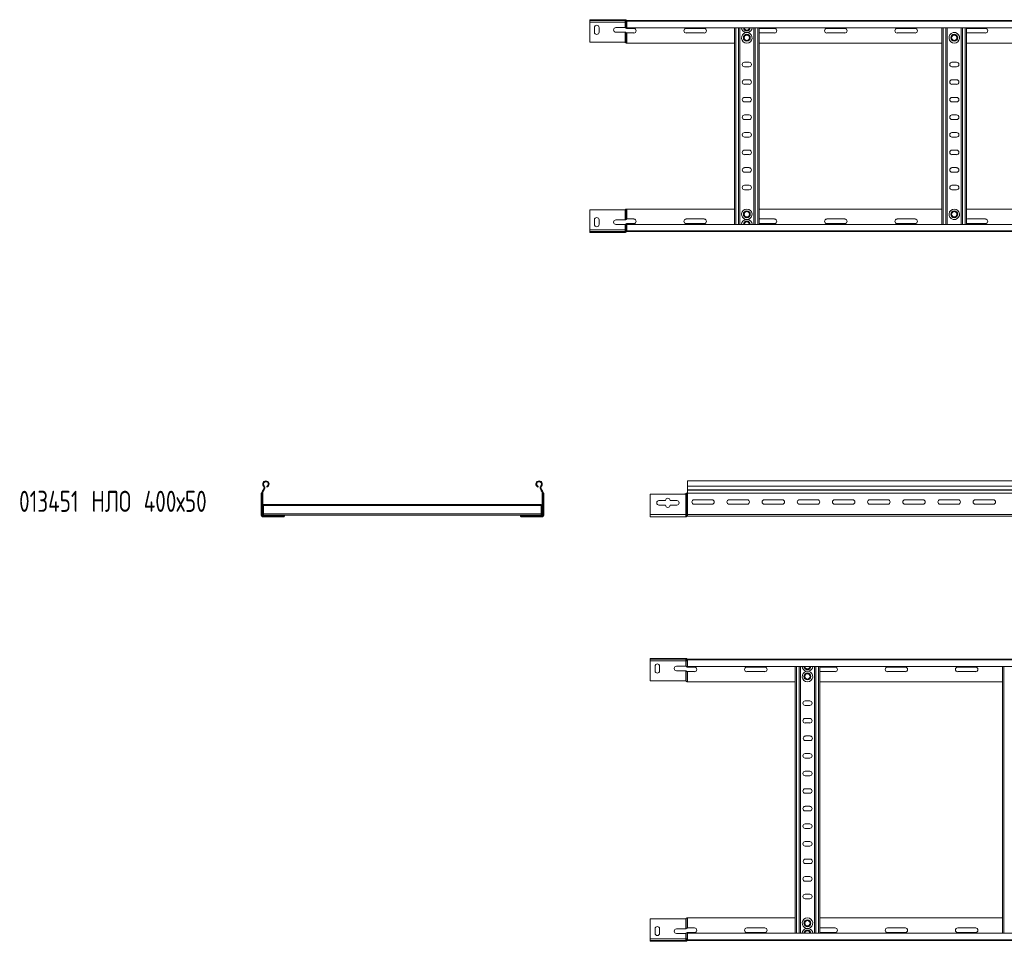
# Model space of a CAD drawing. Header units: millimetres. Extents: x -921 to 3222, y -5257 to -169.
# Tile 5 of 9: x -781 to 619, y -2546 to -1235. Entities that reach past the tile are written whole.
import ezdxf

# ---------------------------------------------------------------- set-up
doc = ezdxf.new("R2010")
doc.units = ezdxf.units.MM
doc.styles.add('SLDTEXTSTYLE0', font='TXT', dxfattribs={"width": 0.7, "bigfont": 'bigfont'})

msp = doc.modelspace()

# ---------------------------------------------------------------- linework, layer by layer
at = {"color": 7, "linetype": 'Continuous', "lineweight": 15}
for p, q in [((29.7, -1235.2), (29.7, -1236.4)), ((78.9, -1235.2), (29.7, -1235.2)), ((29.7, -1236.4), (78.9, -1236.4)), ((29.7, -1238.8), (29.7, -1236.4)), ((80, -1238.8), (29.7, -1238.8)), ((29.7, -1267.2), (29.7, -1238.8)), ((78.9, -1236.4), (78.9, -1235.2)), ((78.9, -1235.2), (80, -1235.2)), ((80, -1236.4), (78.9, -1236.4)), ((80, -1235.2), (80.6, -1235.2)), ((80, -1238.8), (80, -1236.4)), ((80.9, -1238.8), (80, -1238.8)), ((80, -1238.8), (80, -1246.4)), ((80.6, -1235.2), (80.6, -1236.5)), ((80.9, -1238.8), (80.9, -1236.8)), ((82.7, -1238.8), (80.9, -1238.8)), ((80.9, -1238.8), (80.9, -1246.7)), ((82.2, -1236.3), (82.2, -1236.4)), ((82.2, -1236.4), (82.2, -1237.5)), ((82.2, -1236.4), (82.6, -1236.4)), ((82.6, -1236.4), (3029.7, -1236.4)), ((82.7, -1237.5), (82.7, -1236.4)), ((3029.7, -1237.5), (82.7, -1237.5)), ((82.7, -1246.6), (82.7, -1237.5)), ((36.5, -1252.9), (36.5, -1246.4)), ((43, -1246.4), (43, -1252.9)), ((67, -1246.4), (80, -1246.4)), ((80, -1252.9), (67, -1252.9)), ((80, -1252.9), (80, -1267.4)), ((80.9, -1253.2), (80.9, -1268)), ((82.7, -1246.6), (3029.7, -1246.6)), ((92.5, -1247.6), (82.7, -1247.6)), ((82.7, -1254.1), (82.7, -1268.4)), ((82.7, -1254.1), (92.5, -1254.1)), ((192.5, -1247.6), (167, -1247.6)), ((167, -1254.1), (192.5, -1254.1)), ((235.7, -1526.2), (235.7, -1246.6)), ((243.2, -1526.2), (243.2, -1246.6)), ((251.5, -1253.6), (254.9, -1253.6)), ((263.2, -1526.2), (263.2, -1246.6)), ((270.7, -1526.2), (270.7, -1246.6)), ((292.5, -1247.6), (270.7, -1247.6)), ((270.7, -1254.1), (292.5, -1254.1)), ((392.5, -1247.6), (367, -1247.6)), ((367, -1254.1), (392.5, -1254.1)), ((492.5, -1247.6), (467, -1247.6)), ((467, -1254.1), (492.5, -1254.1)), ((530.7, -1526.2), (530.7, -1246.6)), ((538.2, -1526.2), (538.2, -1246.6)), ((549.9, -1253.6), (546.5, -1253.6)), ((558.2, -1526.2), (558.2, -1246.6)), ((565.7, -1526.2), (565.7, -1246.6)), ((592.5, -1247.6), (567, -1247.6)), ((567, -1254.1), (592.5, -1254.1)), ((29.7, -1267.2), (78.9, -1267.2)), ((82.7, -1268.4), (82.2, -1268.4)), ((82.7, -1268.4), (235.7, -1268.4)), ((270.7, -1268.4), (530.7, -1268.4)), ((565.7, -1268.4), (825.7, -1268.4)), ((256.5, -1295.6), (250, -1295.6)), ((250, -1302.1), (256.5, -1302.1)), ((551.5, -1295.6), (545, -1295.6)), ((545, -1302.1), (551.5, -1302.1)), ((256.5, -1320.6), (250, -1320.6)), ((250, -1327.1), (256.5, -1327.1)), ((551.5, -1320.6), (545, -1320.6)), ((545, -1327.1), (551.5, -1327.1)), ((256.5, -1345.6), (250, -1345.6)), ((250, -1352.1), (256.5, -1352.1)), ((551.5, -1345.6), (545, -1345.6)), ((545, -1352.1), (551.5, -1352.1)), ((256.5, -1370.6), (250, -1370.6)), ((551.5, -1370.6), (545, -1370.6)), ((250, -1377.1), (256.5, -1377.1)), ((545, -1377.1), (551.5, -1377.1)), ((256.5, -1395.6), (250, -1395.6)), ((551.5, -1395.6), (545, -1395.6)), ((250, -1402.1), (256.5, -1402.1)), ((545, -1402.1), (551.5, -1402.1)), ((256.5, -1420.6), (250, -1420.6)), ((250, -1427.1), (256.5, -1427.1)), ((551.5, -1420.6), (545, -1420.6)), ((545, -1427.1), (551.5, -1427.1)), ((256.5, -1445.6), (250, -1445.6)), ((250, -1452.1), (256.5, -1452.1)), ((551.5, -1445.6), (545, -1445.6)), ((545, -1452.1), (551.5, -1452.1)), ((256.5, -1470.6), (250, -1470.6)), ((250, -1477.1), (256.5, -1477.1)), ((551.5, -1470.6), (545, -1470.6)), ((545, -1477.1), (551.5, -1477.1)), ((29.7, -1505.6), (78.9, -1505.6)), ((29.7, -1505.6), (29.7, -1534)), ((80, -1519.8), (80, -1505.3)), ((80.9, -1519.6), (80.9, -1504.7)), ((82.7, -1504.4), (82.2, -1504.4)), ((82.7, -1518.6), (82.7, -1504.4)), ((82.7, -1504.4), (235.7, -1504.4)), ((270.7, -1504.4), (530.7, -1504.4)), ((565.7, -1504.4), (825.7, -1504.4)), ((36.5, -1519.8), (36.5, -1526.3)), ((43, -1526.3), (43, -1519.8)), ((80, -1519.8), (67, -1519.8)), ((67, -1526.3), (80, -1526.3)), ((80, -1534), (80, -1526.3)), ((80.9, -1534), (80.9, -1526.1)), ((82.7, -1518.6), (92.5, -1518.6)), ((92.5, -1525.1), (82.7, -1525.1)), ((3029.7, -1526.2), (82.7, -1526.2)), ((82.7, -1526.2), (82.7, -1535.3)), ((167, -1518.6), (192.5, -1518.6)), ((192.5, -1525.1), (167, -1525.1)), ((251.5, -1519.2), (254.9, -1519.2)), ((270.7, -1518.6), (292.5, -1518.6)), ((292.5, -1525.1), (270.7, -1525.1)), ((367, -1518.6), (392.5, -1518.6)), ((392.5, -1525.1), (367, -1525.1)), ((467, -1518.6), (492.5, -1518.6)), ((492.5, -1525.1), (467, -1525.1)), ((546.5, -1519.2), (549.9, -1519.2)), ((567, -1518.6), (592.5, -1518.6)), ((592.5, -1525.1), (567, -1525.1)), ((80, -1534), (29.7, -1534)), ((29.7, -1534), (29.7, -1536.4)), ((29.7, -1537.6), (29.7, -1536.4)), ((29.7, -1536.4), (78.9, -1536.4)), ((78.9, -1537.6), (29.7, -1537.6)), ((78.9, -1536.4), (78.9, -1537.6)), ((80, -1536.4), (78.9, -1536.4)), ((78.9, -1537.6), (80, -1537.6)), ((80, -1534), (80, -1536.4)), ((80.9, -1534), (80, -1534)), ((80, -1537.6), (80.6, -1537.5)), ((80.6, -1537.5), (80.6, -1536.3)), ((80.9, -1534), (80.9, -1536)), ((82.7, -1534), (80.9, -1534)), ((82.2, -1536.4), (82.2, -1535.2)), ((82.2, -1536.4), (82.6, -1536.4)), ((82.2, -1536.5), (82.2, -1536.4)), ((82.6, -1536.4), (3029.7, -1536.4)), ((82.7, -1535.3), (3029.7, -1535.3)), ((82.7, -1535.3), (82.7, -1536.4)), ((-434.6, -1903.8), (-434.9, -1904.2)), ((-434.1, -1905), (-434.9, -1904.2)), ((-434.6, -1903.8), (-433.7, -1904.6)), ((-433.5, -1897.7), (-434.4, -1898.5)), ((-429.3, -1899.9), (-429.7, -1898.7)), ((-43.8, -1899.9), (-43.4, -1898.7)), ((-39.7, -1897.7), (-38.8, -1898.5)), ((-38.6, -1903.8), (-39.4, -1904.6)), ((-39.1, -1905), (-38.2, -1904.2)), ((-38.6, -1903.8), (-38.2, -1904.2)), ((3115.9, -1891), (168.9, -1891)), ((168.9, -1891), (168.9, -1898.5)), ((168.9, -1898.5), (3115.9, -1898.5)), ((168.9, -1898.5), (168.9, -1903.8)), ((168.9, -1903.8), (3115.9, -1903.8)), ((168.9, -1904.2), (168.9, -1903.8)), ((168.9, -1904.2), (168.9, -1908)), ((168.9, -1904.2), (3115.9, -1904.2)), ((-437.8, -1909.5), (-437.7, -1909.1)), ((-437.8, -1938.6), (-437.8, -1909.5)), ((-437, -1938.6), (-437, -1908.6)), ((-436.7, -1908.5), (-436.6, -1908.5)), ((-436.6, -1908.3), (-435.4, -1908.3)), ((-436.6, -1908.3), (-436.6, -1938.6)), ((-435.4, -1908.3), (-435.4, -1938.6)), ((-433.7, -1904.6), (-434.1, -1905)), ((-39.4, -1904.6), (-39.1, -1905)), ((-36.6, -1908.3), (-37.8, -1908.3)), ((-37.8, -1908.3), (-37.8, -1938.6)), ((-36.6, -1908.3), (-36.6, -1938.6)), ((-36.5, -1908.5), (-36.6, -1908.5)), ((-36.2, -1938.6), (-36.2, -1908.6)), ((-35.4, -1909.5), (-35.4, -1909.1)), ((-35.4, -1938.6), (-35.4, -1909.5)), ((165.1, -1909.7), (115.9, -1909.7)), ((115.9, -1909.7), (115.9, -1938.6)), ((166.2, -1909.5), (166.7, -1909.1)), ((166.2, -1938.6), (166.2, -1909.5)), ((168, -1938.6), (168, -1908.6)), ((168.4, -1908.5), (168.9, -1908.5)), ((168.8, -1908.3), (3115.9, -1908.3)), ((168.9, -1938.6), (168.9, -1908.5)), ((178.2, -1917.8), (203.7, -1917.8)), ((228.2, -1917.8), (253.7, -1917.8)), ((278.2, -1917.8), (303.7, -1917.8)), ((328.2, -1917.8), (353.7, -1917.8)), ((378.2, -1917.8), (403.7, -1917.8)), ((428.2, -1917.8), (453.7, -1917.8)), ((478.2, -1917.8), (503.7, -1917.8)), ((528.2, -1917.8), (553.7, -1917.8)), ((578.2, -1917.8), (603.7, -1917.8)), ((-434.1, -1924.4), (-434.1, -1926.2)), ((-434.1, -1924.4), (-39.1, -1924.4)), ((-434.1, -1926.2), (-434.1, -1938)), ((-434.1, -1926.2), (-39.1, -1926.2)), ((-39.1, -1924.4), (-39.1, -1926.2)), ((-39.1, -1926.2), (-39.1, -1938)), ((128.2, -1919), (137.7, -1919)), ((137.7, -1925.5), (128.2, -1925.5)), ((144.2, -1919), (153.7, -1919)), ((153.7, -1925.5), (144.2, -1925.5)), ((203.7, -1924.3), (178.2, -1924.3)), ((253.7, -1924.3), (228.2, -1924.3)), ((303.7, -1924.3), (278.2, -1924.3)), ((353.7, -1924.3), (328.2, -1924.3)), ((403.7, -1924.3), (378.2, -1924.3)), ((453.7, -1924.3), (428.2, -1924.3)), ((503.7, -1924.3), (478.2, -1924.3)), ((553.7, -1924.3), (528.2, -1924.3)), ((603.7, -1924.3), (578.2, -1924.3)), ((-437.8, -1938.6), (-437, -1938.6)), ((-437, -1938.6), (-436.6, -1938.6)), ((-435.4, -1938.6), (-436.6, -1938.6)), ((-434.2, -1938.9), (-434.2, -1939.8)), ((-434.2, -1938.9), (-434.1, -1938.9)), ((-434.2, -1941), (-434.2, -1939.8)), ((-434.2, -1939.8), (-404.6, -1939.8)), ((-434.2, -1941), (-404.6, -1941)), ((-434.2, -1941.4), (-434.2, -1941)), ((-434.2, -1941.4), (-425.6, -1941.4)), ((-434.2, -1942.2), (-434.2, -1941.4)), ((-434.2, -1942.2), (-426.5, -1942.2)), ((-434.1, -1938), (-434.1, -1939.8)), ((-434.1, -1938), (-39.1, -1938)), ((-426.5, -1942.2), (-420, -1942.2)), ((-420, -1942.2), (-420, -1941)), ((-420, -1942.2), (-405.5, -1942.2)), ((-419.1, -1941.4), (-404.6, -1941.4)), ((-405.2, -1942.2), (-405.5, -1942.2)), ((-404.6, -1939.8), (-68.6, -1939.8)), ((-404.6, -1939.8), (-404.6, -1941)), ((-404.6, -1941.1), (-404.6, -1941)), ((-68.6, -1939.8), (-68.6, -1941)), ((-39, -1939.8), (-68.6, -1939.8)), ((-39, -1941), (-68.6, -1941)), ((-68.6, -1941.1), (-68.6, -1941)), ((-54.1, -1941.4), (-68.5, -1941.4)), ((-68, -1942.2), (-67.6, -1942.2)), ((-53.1, -1942.2), (-67.6, -1942.2)), ((-53.1, -1942.2), (-53.1, -1941)), ((-46.6, -1942.2), (-53.1, -1942.2)), ((-39, -1941.4), (-47.6, -1941.4)), ((-39, -1942.2), (-46.6, -1942.2)), ((-39.1, -1938), (-39.1, -1939.8)), ((-39.1, -1938.9), (-39, -1938.9)), ((-39, -1939.8), (-39, -1938.9)), ((-39, -1941), (-39, -1939.8)), ((-39, -1941.4), (-39, -1941)), ((-39, -1942.2), (-39, -1941.4)), ((-37.8, -1938.6), (-36.6, -1938.6)), ((-36.2, -1938.6), (-36.6, -1938.6)), ((-35.4, -1938.6), (-36.2, -1938.6)), ((115.9, -1938.6), (166.2, -1938.6)), ((115.9, -1938.6), (115.9, -1942.2)), ((115.9, -1942.2), (166.2, -1942.2)), ((166.2, -1942.2), (166.2, -1938.6)), ((166.2, -1938.6), (168, -1938.6)), ((168, -1941.4), (168, -1938.6)), ((168, -1938.6), (168.9, -1938.6)), ((168.9, -1938.6), (168.9, -1941)), ((168.9, -1938.6), (3115.9, -1938.6)), ((168.9, -1941), (3115.9, -1941)), ((115.9, -2143.4), (115.9, -2144.6)), ((165.1, -2143.4), (115.9, -2143.4)), ((115.9, -2144.6), (165.1, -2144.6)), ((115.9, -2147), (115.9, -2144.6)), ((166.2, -2147), (115.9, -2147)), ((115.9, -2175.4), (115.9, -2147)), ((122.7, -2161.1), (122.7, -2154.6)), ((129.2, -2154.6), (129.2, -2161.1)), ((153.2, -2154.6), (166.2, -2154.6)), ((165.1, -2144.6), (165.1, -2143.4)), ((165.1, -2143.4), (166.2, -2143.4)), ((166.2, -2144.6), (165.1, -2144.6)), ((166.2, -2143.4), (166.7, -2143.4)), ((166.2, -2147), (166.2, -2144.6)), ((167.1, -2147), (166.2, -2147)), ((166.2, -2147), (166.2, -2154.6)), ((166.7, -2143.4), (166.7, -2144.7)), ((167.1, -2147), (167.1, -2145)), ((168.9, -2147), (167.1, -2147)), ((167.1, -2147), (167.1, -2154.9)), ((168.4, -2144.5), (168.4, -2144.6)), ((168.4, -2144.6), (168.4, -2145.7)), ((168.4, -2144.6), (168.8, -2144.6)), ((168.8, -2144.6), (3115.9, -2144.6)), ((168.9, -2145.7), (168.9, -2144.6)), ((3115.9, -2145.7), (168.9, -2145.7)), ((168.9, -2154.8), (168.9, -2145.7)), ((168.9, -2154.8), (3115.9, -2154.8)), ((178.7, -2155.8), (168.9, -2155.8)), ((278.7, -2155.8), (253.2, -2155.8)), ((321.9, -2534.4), (321.9, -2154.8)), ((329.4, -2534.4), (329.4, -2154.8)), ((349.4, -2534.4), (349.4, -2154.8)), ((356.9, -2534.4), (356.9, -2154.8)), ((378.7, -2155.8), (356.9, -2155.8)), ((478.7, -2155.8), (453.2, -2155.8)), ((578.7, -2155.8), (553.2, -2155.8)), ((616.9, -2534.4), (616.9, -2154.8)), ((166.2, -2161.1), (153.2, -2161.1)), ((166.2, -2161.1), (166.2, -2175.6)), ((167.1, -2161.4), (167.1, -2176.2)), ((168.9, -2162.3), (168.9, -2176.6)), ((168.9, -2162.3), (178.7, -2162.3)), ((253.2, -2162.3), (278.7, -2162.3)), ((337.7, -2161.8), (341.1, -2161.8)), ((356.9, -2162.3), (378.7, -2162.3)), ((453.2, -2162.3), (478.7, -2162.3)), ((553.2, -2162.3), (578.7, -2162.3)), ((115.9, -2175.4), (165.1, -2175.4)), ((168.9, -2176.6), (168.4, -2176.6)), ((168.9, -2176.6), (321.9, -2176.6)), ((356.9, -2176.6), (616.9, -2176.6)), ((342.7, -2203.8), (336.2, -2203.8)), ((336.2, -2210.3), (342.7, -2210.3)), ((342.7, -2228.8), (336.2, -2228.8)), ((336.2, -2235.3), (342.7, -2235.3)), ((343.2, -2253.8), (336.7, -2253.8)), ((336.7, -2260.3), (343.2, -2260.3)), ((342.7, -2278.8), (336.2, -2278.8)), ((336.2, -2285.3), (342.7, -2285.3)), ((342.7, -2303.8), (336.2, -2303.8)), ((336.2, -2310.3), (342.7, -2310.3)), ((342.7, -2328.8), (336.2, -2328.8)), ((336.2, -2335.3), (342.7, -2335.3)), ((342.7, -2353.8), (336.2, -2353.8)), ((336.2, -2360.3), (342.7, -2360.3)), ((342.7, -2378.8), (336.2, -2378.8)), ((336.2, -2385.3), (342.7, -2385.3)), ((342.7, -2403.8), (336.2, -2403.8)), ((336.2, -2410.3), (342.7, -2410.3)), ((343.2, -2428.8), (336.7, -2428.8)), ((336.7, -2435.3), (343.2, -2435.3)), ((342.7, -2453.8), (336.2, -2453.8)), ((336.2, -2460.3), (342.7, -2460.3)), ((342.7, -2478.8), (336.2, -2478.8)), ((336.2, -2485.3), (342.7, -2485.3)), ((115.9, -2513.8), (165.1, -2513.8)), ((115.9, -2513.8), (115.9, -2542.2)), ((166.2, -2528), (166.2, -2513.5)), ((167.1, -2527.8), (167.1, -2512.9)), ((168.9, -2512.6), (168.4, -2512.6)), ((168.9, -2526.8), (168.9, -2512.6)), ((168.9, -2512.6), (321.9, -2512.6)), ((356.9, -2512.6), (616.9, -2512.6)), ((122.7, -2528), (122.7, -2534.5)), ((129.2, -2534.5), (129.2, -2528)), ((166.2, -2528), (153.2, -2528)), ((153.2, -2534.5), (166.2, -2534.5)), ((166.2, -2542.2), (166.2, -2534.5)), ((167.1, -2542.2), (167.1, -2534.3)), ((168.9, -2526.8), (178.7, -2526.8)), ((178.7, -2533.3), (168.9, -2533.3)), ((3115.9, -2534.4), (168.9, -2534.4)), ((168.9, -2534.4), (168.9, -2543.5)), ((253.2, -2526.8), (278.7, -2526.8)), ((278.7, -2533.3), (253.2, -2533.3)), ((337.7, -2527.4), (341.1, -2527.4)), ((356.9, -2526.8), (378.7, -2526.8)), ((378.7, -2533.3), (356.9, -2533.3)), ((453.2, -2526.8), (478.7, -2526.8)), ((478.7, -2533.3), (453.2, -2533.3)), ((553.2, -2526.8), (578.7, -2526.8)), ((578.7, -2533.3), (553.2, -2533.3)), ((166.2, -2542.2), (115.9, -2542.2)), ((115.9, -2542.2), (115.9, -2544.6)), ((115.9, -2545.8), (115.9, -2544.6)), ((115.9, -2544.6), (165.1, -2544.6)), ((165.1, -2545.8), (115.9, -2545.8)), ((165.1, -2544.6), (165.1, -2545.8)), ((166.2, -2544.6), (165.1, -2544.6)), ((165.1, -2545.8), (166.2, -2545.8)), ((166.2, -2542.2), (166.2, -2544.6)), ((167.1, -2542.2), (166.2, -2542.2)), ((166.2, -2545.8), (166.7, -2545.7)), ((166.7, -2545.7), (166.7, -2544.5)), ((167.1, -2542.2), (167.1, -2544.2)), ((168.9, -2542.2), (167.1, -2542.2)), ((168.4, -2544.6), (168.4, -2543.4)), ((168.4, -2544.6), (168.8, -2544.6)), ((168.4, -2544.7), (168.4, -2544.6)), ((168.8, -2544.6), (3115.9, -2544.6)), ((168.9, -2543.5), (3115.9, -2543.5)), ((168.9, -2543.5), (168.9, -2544.6))]:
    msp.add_line(p, q, dxfattribs=at)
at = {"color": 8, "linetype": 'Continuous', "lineweight": 15}
for p, q in [((82.7, -1246.6), (82.7, -1247.6)), ((237.5, -1526.2), (237.5, -1246.6)), ((241.4, -1526.2), (241.4, -1246.6)), ((265, -1526.2), (265, -1246.6)), ((268.9, -1526.2), (268.9, -1246.6)), ((532.5, -1526.2), (532.5, -1246.6)), ((536.4, -1526.2), (536.4, -1246.6)), ((560, -1526.2), (560, -1246.6)), ((563.9, -1526.2), (563.9, -1246.6)), ((82.7, -1526.2), (82.7, -1525.1)), ((-419.4, -1941.8), (-419.4, -1941)), ((-53.7, -1941.8), (-53.7, -1941)), ((168.9, -2154.8), (168.9, -2155.8)), ((323.7, -2534.4), (323.7, -2154.8)), ((327.6, -2534.4), (327.6, -2154.8)), ((351.2, -2534.4), (351.2, -2154.8)), ((355.1, -2534.4), (355.1, -2154.8)), ((618.7, -2534.4), (618.7, -2154.8)), ((168.9, -2534.4), (168.9, -2533.3))]:
    msp.add_line(p, q, dxfattribs=at)
at = {"color": 7, "linetype": 'Continuous', "lineweight": 15, "flags": 128}
for points in [[(567, -1247.6), (565.8, -1247.8), (565.7, -1247.9)], [(565.7, -1253.9), (565.8, -1253.9), (567, -1254.1)], [(80, -1505.3), (80.5, -1505.1), (80.6, -1505)], [(80.6, -1505), (80.7, -1504.9), (80.9, -1504.7)], [(81.4, -1519.2), (81, -1519.5), (80.9, -1519.6)], [(80.9, -1526.1), (81.3, -1525.8), (81.4, -1525.7)], [(565.7, -1518.9), (565.8, -1518.8), (567, -1518.6)], [(567, -1525.1), (565.8, -1524.9), (565.7, -1524.9)], [(80.6, -1536.3), (80.2, -1536.4), (80, -1536.4)], [(80.9, -1536), (80.6, -1536.2), (80.6, -1536.3)], [(81.8, -1536.8), (82.1, -1536.5), (82.2, -1536.5)], [(82.6, -1536.4), (82.7, -1536.4), (82.7, -1536.4)], [(-437, -1908.6), (-436.7, -1908.5), (-436.7, -1908.5)], [(168, -1908.6), (168.3, -1908.5), (168.4, -1908.5)], [(168.8, -1908.3), (168.9, -1908.1), (168.9, -1908)], [(-425.6, -1941.4), (-425.8, -1941.8), (-425.9, -1941.8)], [(-419.4, -1941.8), (-419.1, -1941.5), (-419.1, -1941.4)], [(-404.6, -1941.1), (-404.6, -1941.4), (-404.6, -1941.4)], [(166.2, -2513.5), (166.6, -2513.3), (166.7, -2513.2)], [(166.7, -2513.2), (166.9, -2513.1), (167.1, -2512.9)], [(167.6, -2527.4), (167.2, -2527.7), (167.1, -2527.8)], [(167.1, -2534.3), (167.5, -2534), (167.6, -2533.9)], [(166.7, -2544.5), (166.3, -2544.6), (166.2, -2544.6)], [(167.1, -2544.2), (166.8, -2544.4), (166.7, -2544.5)], [(168, -2545), (168.3, -2544.7), (168.4, -2544.7)], [(168.8, -2544.6), (168.9, -2544.6), (168.9, -2544.6)]]:
    msp.add_lwpolyline(points, dxfattribs=at)
at = {"color": 7, "linetype": 'Continuous', "lineweight": 15}
for centre, radius in [((253.2, -1260.9), 4.95), ((253.2, -1260.9), 4.75), ((253.2, -1260.9), 3.75), ((548.2, -1260.9), 4.95), ((548.2, -1260.9), 4.75), ((548.2, -1260.9), 3.75), ((253.2, -1511.9), 4.95), ((253.2, -1511.9), 4.75), ((253.2, -1511.9), 3.75), ((548.2, -1511.9), 4.95), ((548.2, -1511.9), 4.75), ((548.2, -1511.9), 3.75), ((339.4, -2169.1), 4.95), ((339.4, -2169.1), 4.75), ((339.4, -2169.1), 3.75), ((339.4, -2520.1), 4.95), ((339.4, -2520.1), 4.75), ((339.4, -2520.1), 3.75)]:
    msp.add_circle(centre, radius, dxfattribs=at)
for centre, radius, start, end in [((39.7, -1246.4), 3.25, 0, 180), ((82.7, -1235.2), 1.2, 245.7747, 270), ((39.7, -1252.9), 3.25, 180, 0), ((67, -1249.7), 3.25, 90, 270), ((92.5, -1250.9), 3.25, 270, 90), ((167, -1250.9), 3.25, 90, 270), ((192.5, -1250.9), 3.25, 270, 90), ((253.2, -1246.3), 7.5, 182.4836, 256.7385), ((253.2, -1260.9), 7.5, 103.2615, 76.7385), ((253.2, -1246.3), 4.75, 183.9233, 356.0767), ((253.2, -1246.3), 7.5, 283.2615, 357.5164), ((292.5, -1250.9), 3.25, 270, 90), ((367, -1250.9), 3.25, 90, 270), ((392.5, -1250.9), 3.25, 270, 90), ((467, -1250.9), 3.25, 90, 270), ((492.5, -1250.9), 3.25, 270, 90), ((548.2, -1260.9), 7.5, 103.2615, 76.7385), ((592.5, -1250.9), 3.25, 270, 90), ((78.9, -1269.8), 2.6, 64.1961, 90), ((250, -1298.9), 3.25, 90, 270), ((256.5, -1298.9), 3.25, 270, 90), ((545, -1298.9), 3.25, 90, 270), ((551.5, -1298.9), 3.25, 270, 90), ((250, -1323.9), 3.25, 90, 270), ((256.5, -1323.9), 3.25, 270, 90), ((545, -1323.9), 3.25, 90, 270), ((551.5, -1323.9), 3.25, 270, 90), ((250, -1348.9), 3.25, 90, 270), ((256.5, -1348.9), 3.25, 270, 90), ((545, -1348.9), 3.25, 90, 270), ((551.5, -1348.9), 3.25, 270, 90), ((250, -1373.9), 3.25, 90, 270), ((256.5, -1373.9), 3.25, 270, 90), ((545, -1373.9), 3.25, 90, 270), ((551.5, -1373.9), 3.25, 270, 90), ((250, -1398.9), 3.25, 90, 270), ((256.5, -1398.9), 3.25, 270, 90), ((545, -1398.9), 3.25, 90, 270), ((551.5, -1398.9), 3.25, 270, 90), ((250, -1423.9), 3.25, 90, 270), ((256.5, -1423.9), 3.25, 270, 90), ((545, -1423.9), 3.25, 90, 270), ((551.5, -1423.9), 3.25, 270, 90), ((250, -1448.9), 3.25, 90, 270), ((256.5, -1448.9), 3.25, 270, 90), ((545, -1448.9), 3.25, 90, 270), ((551.5, -1448.9), 3.25, 270, 90), ((250, -1473.9), 3.25, 90, 270), ((256.5, -1473.9), 3.25, 270, 90), ((545, -1473.9), 3.25, 90, 270), ((551.5, -1473.9), 3.25, 270, 90), ((78.9, -1503), 2.6, 270, 295.8039), ((82.2, -1507), 2.6, 89.9943, 119.9138), ((253.2, -1511.9), 7.5, 283.2615, 256.7385), ((548.2, -1511.9), 7.5, 283.2615, 256.7385), ((39.7, -1519.8), 3.25, 0, 180), ((39.7, -1526.3), 3.25, 180, 0), ((67, -1523.1), 3.25, 90, 270), ((80, -1518), 1.8, 270.0011, 299.7895), ((80, -1524.5), 1.8, 269.9964, 299.7942), ((82.7, -1520.4), 1.8, 89.994, 138.1983), ((82.7, -1526.9), 1.8, 89.9983, 138.1919), ((92.5, -1521.9), 3.25, 270, 90), ((167, -1521.9), 3.25, 90, 270), ((192.5, -1521.9), 3.25, 270, 90), ((253.2, -1526.5), 7.5, 103.2615, 177.5164), ((253.2, -1526.5), 4.75, 3.9233, 176.0767), ((253.2, -1526.5), 7.5, 2.4836, 76.7385), ((292.5, -1521.9), 3.25, 270, 90), ((367, -1521.9), 3.25, 90, 270), ((392.5, -1521.9), 3.25, 270, 90), ((467, -1521.9), 3.25, 90, 270), ((492.5, -1521.9), 3.25, 270, 90), ((592.5, -1521.9), 3.25, 270, 90), ((80, -1535.2), 2.4, 282.7437, 318.1925), ((82.7, -1537.6), 2.4, 102.0025, 138.1813), ((82.7, -1537.6), 2.4, 89.9884, 102.0046), ((82.7, -1537.6), 1.2, 90, 114.2253), ((-430.6, -1908.3), 6, 136.4649, 180), ((-430.9, -1895.6), 4.55, 290.35, 219.6816), ((-437.5, -1901), 4, 316.4649, 39.6816), ((-430.9, -1895.6), 3.35, 290.35, 219.6816), ((-437.5, -1901), 5.2, 316.4649, 39.6816), ((-42.3, -1895.6), 4.55, 320.3184, 249.65), ((-42.3, -1895.6), 3.35, 320.3184, 249.65), ((-35.7, -1901), 5.2, 140.3184, 223.5351), ((-35.7, -1901), 4, 140.3184, 223.5351), ((-42.6, -1908.3), 6, 0, 43.5351), ((-437, -1909.4), 0.8, 91.8101, 163.2142), ((-430.6, -1908.3), 4.8, 136.4649, 180), ((-42.6, -1908.3), 4.8, 0, 43.5351), ((140.9, -1919), 3.25, 0, 180), ((165.1, -1907.1), 2.6, 270, 295.8039), ((168.4, -1911.1), 2.6, 98.8992, 129.7099), ((168.4, -1908), 0.5, 270.1406, 328.6677), ((178.2, -1921), 3.25, 90, 270), ((203.7, -1921), 3.25, 270, 90), ((228.2, -1921), 3.25, 90, 270), ((253.7, -1921), 3.25, 270, 90), ((278.2, -1921), 3.25, 90, 270), ((303.7, -1921), 3.25, 270, 90), ((328.2, -1921), 3.25, 90, 270), ((353.7, -1921), 3.25, 270, 90), ((378.2, -1921), 3.25, 90, 270), ((403.7, -1921), 3.25, 270, 90), ((428.2, -1921), 3.25, 90, 270), ((453.7, -1921), 3.25, 270, 90), ((478.2, -1921), 3.25, 90, 270), ((503.7, -1921), 3.25, 270, 90), ((528.2, -1921), 3.25, 90, 270), ((553.7, -1921), 3.25, 270, 90), ((578.2, -1921), 3.25, 90, 270), ((603.7, -1921), 3.25, 270, 90), ((128.2, -1922.2), 3.25, 90, 270), ((140.9, -1925.5), 3.25, 180, 360), ((153.7, -1922.2), 3.25, 270, 90), ((-434.2, -1938.6), 3.6, 180, 270), ((-434.2, -1938.6), 2.8, 180, 270), ((-434.2, -1938.6), 2.4, 180, 270), ((-434.2, -1938.6), 1.2, 180, 270), ((-421.8, -1948.5), 7.8, 121.6785, 127.0186), ((-421.8, -1943.4), 4.24, 146.1089, 152.3982), ((-415.4, -1948.4), 7.69, 121.6376, 127.0569), ((-415.2, -1943.4), 4.33, 146.1698, 152.3374), ((-405.4, -1941.4), 0.759, 284.5337, 0.4422), ((-39, -1938.6), 2.4, 270, 0), ((-39, -1938.6), 1.2, 270, 0), ((-39, -1938.6), 2.8, 270, 360), ((-39, -1938.6), 3.6, 270, 360), ((166.2, -1939.8), 2.4, 270, 318.1897), ((168.9, -1942.2), 1.2, 90, 138.1897), ((125.9, -2154.6), 3.25, 0, 180), ((153.2, -2157.9), 3.25, 90, 270), ((168.9, -2143.4), 1.2, 245.7747, 270), ((178.7, -2159.1), 3.25, 270, 90), ((253.2, -2159.1), 3.25, 90, 270), ((278.7, -2159.1), 3.25, 270, 90), ((339.4, -2154.5), 7.5, 182.4836, 256.7385), ((339.4, -2154.5), 4.75, 183.9233, 356.0767), ((339.4, -2154.5), 7.5, 283.2615, 357.5164), ((378.7, -2159.1), 3.25, 270, 90), ((453.2, -2159.1), 3.25, 90, 270), ((478.7, -2159.1), 3.25, 270, 90), ((553.2, -2159.1), 3.25, 90, 270), ((578.7, -2159.1), 3.25, 270, 90), ((125.9, -2161.1), 3.25, 180, 0), ((339.4, -2169.1), 7.5, 103.2615, 76.7385), ((165.1, -2178), 2.6, 64.1961, 90), ((336.2, -2207.1), 3.25, 90, 270), ((342.7, -2207.1), 3.25, 270, 90), ((336.2, -2232.1), 3.25, 89.9999, 269.9999), ((342.7, -2232.1), 3.25, 269.9999, 89.9999), ((336.7, -2257.1), 3.25, 90, 270), ((343.2, -2257.1), 3.25, 270, 90), ((336.2, -2282.1), 3.25, 90.0001, 270.0001), ((342.7, -2282.1), 3.25, 270.0001, 90.0001), ((336.2, -2307.1), 3.25, 90, 270), ((342.7, -2307.1), 3.25, 270, 90), ((336.2, -2332.1), 3.25, 89.9999, 269.9999), ((342.7, -2332.1), 3.25, 269.9999, 89.9999), ((336.2, -2357.1), 3.25, 90.0001, 270.0001), ((342.7, -2357.1), 3.25, 270.0001, 90.0001), ((336.2, -2382.1), 3.25, 90, 270), ((342.7, -2382.1), 3.25, 270, 90), ((336.2, -2407.1), 3.25, 89.9999, 269.9999), ((342.7, -2407.1), 3.25, 269.9999, 89.9999), ((336.7, -2432.1), 3.25, 90, 270), ((343.2, -2432.1), 3.25, 270, 90), ((336.2, -2457.1), 3.25, 90.0001, 270.0001), ((342.7, -2457.1), 3.25, 270.0001, 90.0001), ((336.2, -2482.1), 3.25, 90, 270), ((342.7, -2482.1), 3.25, 270, 90), ((165.1, -2511.2), 2.6, 270, 295.8039), ((168.4, -2515.2), 2.6, 89.9935, 119.9135), ((339.4, -2520.1), 7.5, 283.2615, 256.7385), ((125.9, -2528), 3.25, 0, 180), ((125.9, -2534.5), 3.25, 180, 0), ((153.2, -2531.3), 3.25, 90, 270), ((166.2, -2526.2), 1.8, 270.0088, 299.7854), ((166.2, -2532.7), 1.8, 269.9964, 299.7942), ((168.9, -2528.6), 1.8, 89.994, 138.1983), ((168.9, -2535.1), 1.8, 89.9996, 138.1927), ((178.7, -2530.1), 3.25, 270, 90), ((253.2, -2530.1), 3.25, 90, 270), ((278.7, -2530.1), 3.25, 270, 90), ((339.4, -2534.7), 7.5, 103.2615, 177.5164), ((339.4, -2534.7), 4.75, 3.9233, 176.0767), ((339.4, -2534.7), 7.5, 2.4836, 76.7385), ((378.7, -2530.1), 3.25, 270, 90), ((453.2, -2530.1), 3.25, 90, 270), ((478.7, -2530.1), 3.25, 270, 90), ((553.2, -2530.1), 3.25, 90, 270), ((578.7, -2530.1), 3.25, 270, 90), ((166.2, -2543.4), 2.4, 282.7437, 318.1925), ((168.9, -2545.8), 2.4, 101.9987, 138.1871), ((168.9, -2545.8), 2.4, 90.0098, 101.9832), ((168.9, -2545.8), 1.2, 90, 114.2253)]:
    msp.add_arc(centre, radius, start, end, dxfattribs=at)
at = {"color": 8, "linetype": 'Continuous', "lineweight": 15}
for centre, radius, start, end in [((253.2, -1246.3), 4.95, 183.7646, 356.2354), ((253.2, -1246.3), 3.75, 184.9719, 355.0281), ((253.2, -1526.5), 4.95, 3.7646, 176.2354), ((253.2, -1526.5), 3.75, 4.9719, 175.0281), ((339.4, -2154.5), 4.95, 183.7646, 356.2354), ((339.4, -2154.5), 3.75, 184.9719, 355.0281), ((339.4, -2534.7), 4.95, 3.7646, 176.2354), ((339.4, -2534.7), 3.75, 4.9719, 175.0281)]:
    msp.add_arc(centre, radius, start, end, dxfattribs=at)
at = {"color": 7, "linetype": 'Continuous', "lineweight": 15}
for points, knots in [([(80.6, -1236.5), (80.4, -1236.5), (80.3, -1236.4), (80.1, -1236.4), (80, -1236.4)], [0, 0, 0, 0, 0.778981, 1, 1, 1, 1]), ([(80.6, -1235.2), (80.7, -1235.3), (81.1, -1235.4), (81.5, -1235.7), (81.8, -1235.9), (81.8, -1236)], [0, 0, 0, 0, 0.415445, 0.827773, 1, 1, 1, 1]), ([(80.9, -1236.8), (80.8, -1236.7), (80.7, -1236.6), (80.6, -1236.5), (80.6, -1236.5)], [0, 0, 0, 0, 0.795426, 1, 1, 1, 1]), ([(82.2, -1237.5), (82, -1237.5), (81.5, -1237.3), (81.1, -1237), (81, -1236.8), (80.9, -1236.8)], [0, 0, 0, 0, 0.450584, 0.898478, 1, 1, 1, 1]), ([(81.8, -1236), (81.9, -1236.1), (82, -1236.2), (82.2, -1236.3), (82.2, -1236.3)], [0, 0, 0, 0, 0.782612, 1, 1, 1, 1]), ([(82.7, -1237.6), (82.7, -1237.6), (82.7, -1237.6), (82.6, -1237.6), (82.5, -1237.6), (82.3, -1237.6), (82.2, -1237.5), (82.2, -1237.5)], [0, 0, 0, 0, 0.213999, 0.428006, 0.641701, 0.853664, 1, 1, 1, 1]), ([(82.6, -1236.4), (82.7, -1236.4), (82.7, -1236.4), (82.7, -1236.4), (82.7, -1236.4)], [0, 0, 0, 0, 0.614559, 1, 1, 1, 1]), ([(80, -1246.4), (80.1, -1246.4), (80.4, -1246.5), (80.7, -1246.6), (80.8, -1246.6), (80.9, -1246.7)], [0, 0, 0, 0, 0.346377, 0.691498, 1, 1, 1, 1]), ([(80.9, -1253.2), (80.8, -1253.1), (80.6, -1253), (80.3, -1252.9), (80.1, -1252.9), (80, -1252.9)], [0, 0, 0, 0, 0.406684, 0.815286, 1, 1, 1, 1]), ([(80.9, -1246.7), (81, -1246.7), (81.2, -1246.8), (81.3, -1247), (81.4, -1247)], [0, 0, 0, 0, 0.7716376, 1, 1, 1, 1]), ([(81.4, -1253.5), (81.3, -1253.4), (81.1, -1253.3), (81, -1253.2), (80.9, -1253.2)], [0, 0, 0, 0, 0.771615, 1, 1, 1, 1]), ([(81.4, -1247), (81.5, -1247.2), (81.8, -1247.4), (82.3, -1247.6), (82.6, -1247.6), (82.7, -1247.6)], [0, 0, 0, 0, 0.4070276, 0.7515786, 1, 1, 1, 1]), ([(82.7, -1254.1), (82.5, -1254.1), (82.2, -1254.1), (81.7, -1253.9), (81.5, -1253.6), (81.4, -1253.5)], [0, 0, 0, 0, 0.333771, 0.666073, 1, 1, 1, 1]), ([(80, -1267.4), (80.2, -1267.5), (80.4, -1267.6), (80.5, -1267.8), (80.6, -1267.8)], [0, 0, 0, 0, 0.778984, 1, 1, 1, 1]), ([(80.6, -1267.8), (80.6, -1267.8), (80.7, -1267.9), (80.9, -1268), (80.9, -1268)], [0, 0, 0, 0, 0.438688, 1, 1, 1, 1]), ([(80.9, -1268), (81.1, -1268.1), (81.4, -1268.3), (81.9, -1268.4), (82.2, -1268.4), (82.2, -1268.4)], [0, 0, 0, 0, 0.489433, 0.908751, 1, 1, 1, 1]), ([(-36.2, -1908.6), (-36.3, -1908.6), (-36.4, -1908.5), (-36.5, -1908.5), (-36.5, -1908.5)], [0, 0, 0, 0, 0.782612, 1, 1, 1, 1]), ([(-35.4, -1909.1), (-35.5, -1909), (-35.6, -1908.8), (-35.9, -1908.6), (-36.1, -1908.6), (-36.2, -1908.6)], [0, 0, 0, 0, 0.415445, 0.827773, 1, 1, 1, 1]), ([(-68.6, -1941.1), (-68.6, -1941.2), (-68.6, -1941.3), (-68.6, -1941.4), (-68.5, -1941.4)], [0, 0, 0, 0, 0.782776, 1, 1, 1, 1]), ([(-68.5, -1941.4), (-68.5, -1941.6), (-68.5, -1941.9), (-68.2, -1942.1), (-68, -1942.2), (-68, -1942.2)], [0, 0, 0, 0, 0.412785, 0.82654, 1, 1, 1, 1]), ([(-54.1, -1941.4), (-54.1, -1941.3), (-54.2, -1941.2), (-54.3, -1941), (-54.3, -1941), (-54.3, -1941)], [0, 0, 0, 0, 0.406685, 0.815286, 1, 1, 1, 1]), ([(-53.7, -1941.8), (-53.8, -1941.7), (-54, -1941.6), (-54.1, -1941.5), (-54.1, -1941.4)], [0, 0, 0, 0, 0.771567, 1, 1, 1, 1]), ([(-53.1, -1942.2), (-53.1, -1942.2), (-53.2, -1942.2), (-53.4, -1942), (-53.6, -1941.9), (-53.7, -1941.8)], [0, 0, 0, 0, 0.3337353, 0.666002, 1, 1, 1, 1]), ([(-47.8, -1941), (-47.8, -1941), (-47.8, -1941.1), (-47.7, -1941.2), (-47.6, -1941.4), (-47.6, -1941.4)], [0, 0, 0, 0, 0.346377, 0.691497, 1, 1, 1, 1]), ([(-47.6, -1941.4), (-47.5, -1941.6), (-47.4, -1941.7), (-47.3, -1941.8), (-47.2, -1941.8)], [0, 0, 0, 0, 0.771801, 1, 1, 1, 1]), ([(-47.2, -1941.8), (-47.1, -1941.9), (-46.8, -1942.1), (-46.7, -1942.2), (-46.6, -1942.2), (-46.6, -1942.2)], [0, 0, 0, 0, 0.407092, 0.751606, 1, 1, 1, 1]), ([(166.7, -2144.7), (166.6, -2144.7), (166.5, -2144.6), (166.3, -2144.6), (166.2, -2144.6)], [0, 0, 0, 0, 0.778981, 1, 1, 1, 1]), ([(166.2, -2154.6), (166.3, -2154.6), (166.6, -2154.7), (166.9, -2154.7), (167, -2154.8), (167.1, -2154.9)], [0, 0, 0, 0, 0.346377, 0.691498, 1, 1, 1, 1]), ([(166.7, -2143.4), (166.9, -2143.5), (167.3, -2143.6), (167.7, -2143.9), (167.9, -2144.1), (168, -2144.2)], [0, 0, 0, 0, 0.415445, 0.827773, 1, 1, 1, 1]), ([(167.1, -2145), (167, -2144.9), (166.9, -2144.8), (166.8, -2144.7), (166.7, -2144.7)], [0, 0, 0, 0, 0.795426, 1, 1, 1, 1]), ([(168.4, -2145.7), (168.2, -2145.7), (167.7, -2145.5), (167.3, -2145.2), (167.1, -2145), (167.1, -2145)], [0, 0, 0, 0, 0.450584, 0.898478, 1, 1, 1, 1]), ([(167.1, -2154.9), (167.2, -2154.9), (167.4, -2155), (167.5, -2155.2), (167.6, -2155.2)], [0, 0, 0, 0, 0.7716376, 1, 1, 1, 1]), ([(167.6, -2155.2), (167.7, -2155.4), (168, -2155.6), (168.5, -2155.8), (168.8, -2155.8), (168.9, -2155.8)], [0, 0, 0, 0, 0.4070276, 0.7515786, 1, 1, 1, 1]), ([(168, -2144.2), (168.1, -2144.3), (168.2, -2144.4), (168.4, -2144.5), (168.4, -2144.5)], [0, 0, 0, 0, 0.782612, 1, 1, 1, 1]), ([(168.9, -2145.8), (168.9, -2145.8), (168.9, -2145.8), (168.8, -2145.8), (168.7, -2145.8), (168.5, -2145.8), (168.4, -2145.7), (168.4, -2145.7)], [0, 0, 0, 0, 0.213999, 0.428006, 0.641701, 0.853664, 1, 1, 1, 1]), ([(168.8, -2144.6), (168.9, -2144.6), (168.9, -2144.6), (168.9, -2144.6), (168.9, -2144.6)], [0, 0, 0, 0, 0.614559, 1, 1, 1, 1]), ([(167.1, -2161.4), (167, -2161.3), (166.8, -2161.2), (166.5, -2161.1), (166.3, -2161.1), (166.2, -2161.1)], [0, 0, 0, 0, 0.406684, 0.815286, 1, 1, 1, 1]), ([(167.6, -2161.7), (167.4, -2161.6), (167.3, -2161.5), (167.1, -2161.4), (167.1, -2161.4)], [0, 0, 0, 0, 0.771615, 1, 1, 1, 1]), ([(168.9, -2162.3), (168.7, -2162.3), (168.4, -2162.3), (167.9, -2162.1), (167.7, -2161.8), (167.6, -2161.7)], [0, 0, 0, 0, 0.333771, 0.666073, 1, 1, 1, 1]), ([(166.2, -2175.6), (166.4, -2175.7), (166.6, -2175.8), (166.7, -2176), (166.7, -2176)], [0, 0, 0, 0, 0.778984, 1, 1, 1, 1]), ([(166.7, -2176), (166.8, -2176), (166.9, -2176.1), (167, -2176.2), (167.1, -2176.2)], [0, 0, 0, 0, 0.438688, 1, 1, 1, 1]), ([(167.1, -2176.2), (167.3, -2176.3), (167.6, -2176.5), (168.1, -2176.6), (168.4, -2176.6), (168.4, -2176.6)], [0, 0, 0, 0, 0.489433, 0.908751, 1, 1, 1, 1])]:
    msp.add_open_spline(points, degree=3, knots=knots, dxfattribs=at)

# ---------------------------------------------------------------- texts
at = {"color": 7, "linetype": 'Continuous', "lineweight": 0, "insert": (-781.9, -1905.1), "char_height": 30, "attachment_point": 1, "style": 'SLDTEXTSTYLE0'}
msp.add_mtext('013451 \\M+1844E\\M+1844C\\M+1844F 400\\M+1848750', dxfattribs=at)

doc.saveas('drawing.dxf')
